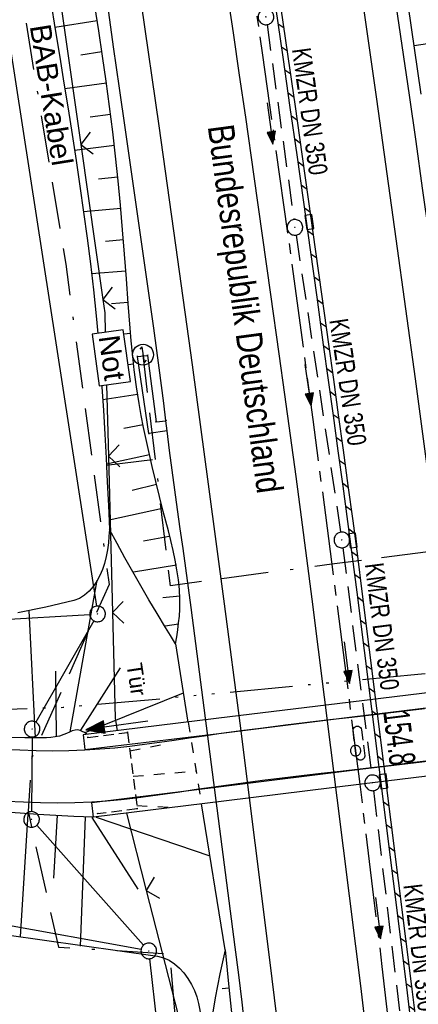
# Model space of a CAD drawing. Extents: x 510526 to 513920, y 467229 to 478797.
# Tile 66 of 256: x 511129 to 511167, y 470666 to 470760. Entities that reach past the tile are written whole.
import ezdxf
from ezdxf.enums import TextEntityAlignment as Align

# ---------------------------------------------------------------- set-up
doc = ezdxf.new("R2010")
doc.units = 0
doc.header["$LTSCALE"] = 10
doc.header["$MEASUREMENT"] = 0
for name, pattern in [('ACAD_ISO14W100', [25.5, 12, -3, 0.5, -3, 0.5, -3, 0.5, -3]), ('ACAD_ISO16W100', [73, 15, -6.5, 15, -6.5, 15, -7, 1, -7]), ('ACHSE', [5.5, 4, -0.5, 0.5, -0.5]), ('LT00', [0]), ('LT01', [0.2, 0.1, -0.1]), ('LT17', [0.15, 0.1, -0.05]), ('STRICHLINIE2', [0.375, 0.25, -0.125])]:
    doc.linetypes.add(name, pattern=pattern)
doc.layers.get('0').update_dxf_attribs({"linetype": 'LT00'})
for name, color, linetype in [('-AX-020', 250, 'ACHSE'), ('-Halt-Pfeil', 4, 'LT00'), ('-Haltung', 182, 'STRICHLINIE2'), ('-Haltungsbeschriftung', 182, 'LT00'), ('-ST-20-1', 250, 'LT00'), ('BAB-KABEL', 220, 'ACAD_ISO16W100'), ('BAB-KABEL_TEXT', 221, 'Continuous'), ('BAB-NS_SYB', 221, 'Continuous'), ('BAB-NS_TEXT', 221, 'Continuous'), ('BRD', 255, 'Continuous'), ('DFK_AB_L', 21, 'LT00'), ('DFK_AB_P', 7, 'LT00'), ('DFK_KATASTER', 250, 'LT00'), ('TELEKOM', 210, 'ACAD_ISO14W100'), ('TOR_TEXT', 11, 'Continuous'), ('V96_AFBR_BAB', 250, 'LT00'), ('V96_BOESCH', 250, 'LT00'), ('V96_BORDRINNE', 182, 'LT00'), ('V96_BOSCHUNG', 250, 'LT00'), ('V96_BR_KAPPE', 30, 'LT00'), ('V96_BR_WID', 30, 'LT17'), ('V96_BRUECK', 30, 'LT17'), ('V96_GEHWEG', 250, 'LT00'), ('V96_KA_PRUF', 182, 'LT00'), ('V96_LD_MARK', 250, 'LT00'), ('V96_RINNE', 182, 'LT00'), ('V96_SINKK', 182, 'LT00'), ('V96_TOR', 10, 'LT00'), ('V96_VERDECKT', 253, 'LT00'), ('V96_ZAUN', 40, 'LT00')]:
    doc.layers.add(name, color=color, linetype=linetype)
doc.styles.add('Beschrift', font='ARIAL.TTF')
doc.styles.add('Haltungsbeschriftung', font='ARIAL.TTF', dxfattribs={"width": 0.75})

# ---------------------------------------------------------------- blocks, each defined once
blk = doc.blocks.new('SYMB0003')
at = {"color": 0, "linetype": 'ByBlock'}
for p, q in [((-0.015712, 0), (0.010166, 0.012015)), ((0, -0.021257), (-0.015712, 0)), ((0.010166, 0.012015), (0, -0.021257))]:
    blk.add_line(p, q, dxfattribs=at)
for points in [[(-0.031395, 0.499013), (-0.093691, 0.491144), (-0.154509, 0.475528), (-0.21289, 0.452414), (-0.267913, 0.422164), (-0.318712, 0.385257), (-0.364484, 0.342274), (-0.404509, 0.293893), (-0.438154, 0.240877), (-0.464888, 0.184062), (-0.484292, 0.124345), (-0.496058, 0.062667), (-0.5, 0)], [(-0.5, 0), (-0.496058, -0.062667), (-0.484292, -0.124345), (-0.464888, -0.184062), (-0.438154, -0.240877), (-0.404509, -0.293893), (-0.364485, -0.342274), (-0.318712, -0.385257), (-0.267914, -0.422164), (-0.21289, -0.452414), (-0.154509, -0.475529), (-0.093691, -0.491144), (-0.031395, -0.499014), (0.031395, -0.499014)], [(0.5, 0), (0.496057, 0.062667), (0.484292, 0.124345), (0.464888, 0.184062), (0.438153, 0.240877), (0.404509, 0.293893), (0.364484, 0.342274), (0.318712, 0.385257), (0.267913, 0.422164), (0.21289, 0.452414), (0.154509, 0.475528), (0.093691, 0.491144), (0.031395, 0.499013), (-0.031395, 0.499013)], [(0.031395, -0.499014), (0.093691, -0.491144), (0.154509, -0.475529), (0.21289, -0.452414), (0.267914, -0.422164), (0.318712, -0.385257), (0.364485, -0.342274), (0.404509, -0.293893), (0.438154, -0.240877), (0.464889, -0.184062), (0.484292, -0.124345), (0.496058, -0.062667), (0.5, 0)]]:
    blk.add_lwpolyline(points, dxfattribs=at)
blk = doc.blocks.new('SYMB0002')
at = {"color": 0, "linetype": 'ByBlock'}
for points in [[(-0.031395, 0.499013), (-0.093691, 0.491144), (-0.154509, 0.475528), (-0.21289, 0.452414), (-0.267913, 0.422164), (-0.318712, 0.385257), (-0.364484, 0.342274), (-0.404509, 0.293893), (-0.438154, 0.240877), (-0.464888, 0.184062), (-0.484292, 0.124345), (-0.496058, 0.062667), (-0.5, 0)], [(-0.5, 0), (-0.496058, -0.062667), (-0.484292, -0.124345), (-0.464888, -0.184062), (-0.438154, -0.240877), (-0.404509, -0.293893), (-0.364485, -0.342274), (-0.318712, -0.385257), (-0.267914, -0.422164), (-0.21289, -0.452414), (-0.154509, -0.475529), (-0.093691, -0.491144), (-0.031395, -0.499014), (0.031395, -0.499014)], [(0.5, 0), (0.496057, 0.062667), (0.484292, 0.124345), (0.464888, 0.184062), (0.438153, 0.240877), (0.404509, 0.293893), (0.364484, 0.342274), (0.318712, 0.385257), (0.267913, 0.422164), (0.21289, 0.452414), (0.154509, 0.475528), (0.093691, 0.491144), (0.031395, 0.499013), (-0.031395, 0.499013)], [(0.031395, -0.499014), (0.093691, -0.491144), (0.154509, -0.475529), (0.21289, -0.452414), (0.267914, -0.422164), (0.318712, -0.385257), (0.364485, -0.342274), (0.404509, -0.293893), (0.438154, -0.240877), (0.464889, -0.184062), (0.484292, -0.124345), (0.496058, -0.062667), (0.5, 0)]]:
    blk.add_lwpolyline(points, dxfattribs=at)
blk = doc.blocks.new('SYMB0652')
at = {"color": 0, "linetype": 'ByBlock'}
blk.add_lwpolyline([(-0.15, -0.075), (0.15, -0.075), (0.15, 0.075), (-0.15, 0.075), (-0.15, -0.075)], dxfattribs=at)
blk = doc.blocks.new('SYMB0011')
at = {"color": 0, "linetype": 'ByBlock'}
for p, q in [((0.5, 0), (-0.5, 0)), ((0, 0.5), (0, -0.5))]:
    blk.add_line(p, q, dxfattribs=at)
blk = doc.blocks.new('SYMB0070')
at = {"color": 0, "linetype": 'ByBlock'}
for p, q in [((-0.5, 0), (0.2, 0)), ((0.5, 0), (0.2, 0.1)), ((0.2, 0.1), (0.2, 0)), ((0.468, 0), (0.21, 0.086)), ((0.21, 0.086), (0.21, -0.086)), ((0.21, -0.086), (0.468, 0)), ((0.22, -0.072), (0.437, 0)), ((0.23, -0.058), (0.405, 0)), ((0.24, -0.045), (0.374, 0)), ((0.342, 0), (0.25, 0.031)), ((0.25, 0.031), (0.25, -0.031)), ((0.25, -0.031), (0.342, 0)), ((0.26, -0.017), (0.31, 0)), ((0.27, -0.003), (0.279, 0))]:
    blk.add_line(p, q, dxfattribs=at)
for points in [[(0.2, 0), (0.2, -0.1), (0.5, 0)], [(0.437, 0), (0.22, 0.072), (0.22, -0.072)], [(0.405, 0), (0.23, 0.058), (0.23, -0.058)], [(0.374, 0), (0.24, 0.045), (0.24, -0.045)], [(0.31, 0), (0.26, 0.017), (0.26, -0.017)], [(0.279, 0), (0.27, 0.003), (0.27, -0.003)]]:
    blk.add_lwpolyline(points, dxfattribs=at)
blk = doc.blocks.new('SYMB0024')
at = {"color": 0, "linetype": 'ByBlock'}
for p, q in [((-0.5, 0.5), (0, 0)), ((0, 0), (0.5, 0.5))]:
    blk.add_line(p, q, dxfattribs=at)
blk = doc.blocks.new('NS-SYMB')
at = {"layer": 'BAB-NS_SYB'}
for p, q in [((0.179, 0.071), (0.25, 0)), ((-0.25, 0), (0.25, 0)), ((-0.25, 0), (-0.179, -0.071))]:
    blk.add_line(p, q, dxfattribs=at)
blk.add_circle((0, 0), 0.325, dxfattribs=at)

msp = doc.modelspace()

# ---------------------------------------------------------------- hatches: boundary and pattern name
at = {"layer": 'V96_BORDRINNE'}
h = msp.add_hatch(dxfattribs=at)
h.set_pattern_fill('ANSI31', color=256, scale=13, angle=280, style=0)
h.paths.add_polyline_path([(511154.457, 470756.885), (511153.918, 470760.587), (511153.423, 470760.516), (511153.963, 470756.813), (511154.655, 470752.008), (511155.303, 470747.462), (511155.944, 470742.915), (511156.12, 470741.663), (511156.615, 470741.732), (511156.439, 470742.984), (511155.798, 470747.532), (511155.15, 470752.079)])
h = msp.add_hatch(dxfattribs=at)
h.set_pattern_fill('ANSI31', color=256, scale=13, angle=280, style=0)
h.paths.add_polyline_path([(511157.712, 470733.888), (511157.077, 470738.436), (511156.802, 470740.395), (511156.307, 470740.326), (511156.582, 470738.367), (511157.216, 470733.819), (511157.85, 470729.271), (511158.321, 470725.887), (511158.791, 470722.503), (511159.258, 470719.118), (511159.719, 470715.732), (511160.173, 470712.346), (511160.328, 470711.162), (511160.824, 470711.225), (511160.668, 470712.412), (511160.214, 470715.799), (511159.753, 470719.186), (511159.287, 470722.571), (511158.817, 470725.956), (511158.345, 470729.34)])
h = msp.add_hatch(dxfattribs=at)
h.set_pattern_fill('ANSI31', color=256, scale=13, angle=280, style=0)
h.paths.add_polyline_path([(511161.546, 470705.632), (511161.113, 470709.022), (511160.999, 470709.886), (511160.503, 470709.824), (511160.617, 470708.958), (511161.05, 470705.569), (511163.249, 470688.106), (511163.745, 470688.168)])
h = msp.add_hatch(dxfattribs=at)
h.set_pattern_fill('ANSI31', color=256, scale=13, angle=280, style=0)
h.paths.add_polyline_path([(511163.914, 470686.829), (511163.418, 470686.767), (511165.236, 470672.328), (511165.808, 470667.742), (511166.371, 470663.156), (511166.393, 470662.975), (511166.89, 470663.034), (511166.868, 470663.216), (511166.305, 470667.804), (511165.732, 470672.39)])

# ---------------------------------------------------------------- linework, layer by layer
at = {"layer": '-AX-020', "ltscale": 0.2, "flags": 128}
msp.add_lwpolyline([(513881.716, 478796.972), (513877.87, 478787.354), (513870.367, 478768.801), (513862.788, 478750.278), (513855.137, 478731.786), (513847.411, 478713.324), (513839.611, 478694.893), (513831.738, 478676.494), (513823.791, 478658.127), (513815.771, 478639.791), (513807.678, 478621.487), (513799.512, 478603.216), (513791.272, 478584.978), (513782.96, 478566.773), (513774.576, 478548.601), (513766.118, 478530.463), (513757.588, 478512.359), (513748.986, 478494.289), (513740.312, 478476.254), (513731.565, 478458.253), (513722.747, 478440.287), (513713.857, 478422.357), (513704.896, 478404.463), (513695.863, 478386.605), (513686.758, 478368.782), (513677.583, 478350.997), (513668.336, 478333.248), (513659.019, 478315.536), (513649.63, 478297.862), (513640.172, 478280.225), (513630.643, 478262.626), (513621.043, 478245.066), (513611.374, 478227.544), (513601.634, 478210.061), (513591.825, 478192.617), (513586.745, 478183.647), (513576.83, 478166.262), (513566.848, 478148.917), (513556.8, 478131.609), (513546.688, 478114.338), (513536.514, 478097.104), (513526.28, 478079.906), (513515.988, 478062.743), (513505.638, 478045.613), (513495.234, 478028.517), (513484.778, 478011.453), (513474.27, 477994.421), (513463.712, 477977.419), (513453.108, 477960.447), (513442.457, 477943.503), (513431.762, 477926.587), (513421.026, 477909.698), (513410.248, 477892.835), (513399.432, 477875.997), (513388.579, 477859.182), (513377.691, 477842.39), (513366.769, 477825.62), (513355.815, 477808.871), (513344.831, 477792.142), (513333.819, 477775.431), (513322.78, 477758.738), (513311.715, 477742.062), (513300.628, 477725.401), (513289.519, 477708.754), (513278.389, 477692.121), (513267.242, 477675.5), (513256.078, 477658.891), (513244.899, 477642.291), (513233.706, 477625.7), (513222.502, 477609.117), (513211.288, 477592.542), (513200.066, 477575.971), (513188.837, 477559.405), (513177.603, 477542.843), (513166.366, 477526.282), (513154.797, 477509.239), (513142.496, 477491.114), (513130.197, 477472.988), (513117.902, 477454.859), (513105.613, 477436.726), (513093.333, 477418.587), (513081.064, 477400.44), (513068.808, 477382.285), (513056.567, 477364.119), (513044.344, 477345.942), (513032.141, 477327.752), (513019.958, 477309.547), (513007.8, 477291.325), (512995.668, 477273.087), (512983.565, 477254.83), (512971.492, 477236.552), (512959.452, 477218.253), (512947.447, 477199.931), (512935.479, 477181.584), (512923.551, 477163.212), (512911.665, 477144.812), (512899.822, 477126.385), (512888.026, 477107.927), (512876.279, 477089.439), (512864.582, 477070.918), (512852.939, 477052.364), (512841.352, 477033.775), (512829.822, 477015.15), (512818.352, 476996.488), (512806.945, 476977.787), (512795.603, 476959.048), (512789.644, 476949.141), (512778.405, 476930.339), (512767.236, 476911.496), (512756.135, 476892.613), (512745.103, 476873.688), (512734.14, 476854.724), (512723.246, 476835.72), (512712.422, 476816.676), (512701.668, 476797.593), (512690.983, 476778.471), (512680.369, 476759.309), (512669.824, 476740.11), (512659.35, 476720.871), (512648.946, 476701.595), (512638.612, 476682.281), (512628.349, 476662.929), (512618.157, 476643.54), (512608.036, 476624.113), (512597.985, 476604.65), (512588.006, 476585.15), (512578.098, 476565.614), (512568.261, 476546.042), (512558.497, 476526.434), (512548.803, 476506.791), (512539.182, 476487.112), (512529.632, 476467.399), (512520.155, 476447.65), (512510.749, 476427.867), (512501.416, 476408.05), (512492.156, 476388.199), (512482.968, 476368.314), (512473.852, 476348.396), (512464.81, 476328.445), (512455.84, 476308.46), (512446.944, 476288.443), (512438.12, 476268.394), (512429.37, 476248.313), (512420.694, 476228.2), (512412.09, 476208.055), (512403.561, 476187.879), (512395.105, 476167.672), (512386.723, 476147.434), (512378.415, 476127.166), (512370.181, 476106.867), (512362.021, 476086.539), (512353.936, 476066.181), (512345.925, 476045.794), (512337.988, 476025.377), (512330.127, 476004.932), (512322.339, 475984.458), (512314.627, 475963.955), (512306.989, 475943.425), (512299.427, 475922.867), (512291.94, 475902.281), (512284.528, 475881.669), (512277.191, 475861.029), (512269.93, 475840.362), (512262.744, 475819.67), (512255.634, 475798.951), (512248.599, 475778.206), (512241.641, 475757.436), (512234.758, 475736.641), (512227.951, 475715.82), (512221.221, 475694.975), (512214.566, 475674.105), (512207.988, 475653.211), (512201.487, 475632.294), (512200.128, 475627.887), (512194.281, 475608.791), (512188.5, 475589.674), (512182.785, 475570.538), (512177.137, 475551.381), (512171.56, 475532.204), (512166.053, 475513.007), (512160.618, 475493.788), (512155.257, 475474.55), (512149.971, 475455.29), (512148.09, 475448.361), (512142.908, 475429.074), (512137.804, 475409.765), (512132.778, 475390.436), (512127.829, 475371.088), (512122.957, 475351.719), (512118.163, 475332.332), (512113.447, 475312.925), (512108.808, 475293.499), (512104.247, 475274.055), (512099.765, 475254.593), (512095.36, 475235.113), (512091.033, 475215.616), (512086.785, 475196.101), (512082.614, 475176.57), (512078.522, 475157.022), (512074.508, 475137.458), (512070.573, 475117.878), (512066.716, 475098.282), (512063.238, 475080.246), (512059.532, 475060.621), (512055.901, 475040.983), (512052.344, 475021.33), (512048.857, 475001.665), (512045.438, 474981.988), (512042.084, 474962.3), (512038.794, 474942.602), (512035.562, 474922.893), (512032.388, 474903.175), (512029.269, 474883.449), (512026.201, 474863.714), (512023.183, 474843.972), (512020.21, 474824.222), (512017.282, 474804.467), (512014.394, 474784.705), (512011.544, 474764.937), (512008.73, 474745.165), (512005.949, 474725.388), (512003.198, 474705.607), (512000.474, 474685.821), (511997.775, 474666.033), (511995.098, 474646.242), (511992.439, 474626.448), (511989.798, 474606.651), (511987.169, 474586.854), (511984.552, 474567.054), (511981.943, 474547.253), (511979.34, 474527.452), (511976.744, 474507.689), (511975.127, 474495.377), (511973.477, 474482.815), (511971.825, 474470.254), (511970.169, 474457.693), (511968.506, 474445.133), (511966.835, 474432.574), (511965.154, 474420.016), (511963.46, 474407.46), (511961.752, 474394.906), (511960.027, 474382.355), (511958.283, 474369.806), (511956.518, 474357.259), (511954.73, 474344.717), (511952.918, 474332.177), (511951.078, 474319.642), (511949.209, 474307.111), (511947.309, 474294.584), (511945.376, 474282.063), (511943.407, 474269.547), (511941.4, 474257.038), (511939.355, 474244.534), (511937.267, 474232.038), (511935.137, 474219.549), (511932.96, 474207.067), (511930.736, 474194.594), (511928.462, 474182.131), (511926.136, 474169.676), (511923.757, 474157.232), (511921.321, 474144.799), (511918.829, 474132.377), (511916.276, 474119.967), (511913.661, 474107.57), (511910.982, 474095.187), (511908.238, 474082.818), (511905.425, 474070.464), (511902.544, 474058.127), (511899.59, 474045.806), (511896.562, 474033.504), (511893.47, 474021.261), (511890.29, 474008.997), (511887.033, 473996.753), (511883.699, 473984.53), (511880.287, 473972.328), (511876.798, 473960.148), (511873.233, 473947.991), (511869.591, 473935.856), (511865.873, 473923.745), (511862.077, 473911.656), (511858.206, 473899.593), (511854.259, 473887.554), (511850.236, 473875.54), (511846.136, 473863.552), (511841.962, 473851.59), (511837.711, 473839.654), (511833.386, 473827.746), (511828.985, 473815.865), (511824.51, 473804.012), (511819.96, 473792.188), (511815.335, 473780.392), (511810.636, 473768.626), (511805.863, 473756.89), (511801.015, 473745.185), (511796.094, 473733.51), (511791.099, 473721.866), (511786.031, 473710.255), (511780.889, 473698.675), (511775.675, 473687.128), (511770.388, 473675.615), (511765.028, 473664.135), (511759.596, 473652.689), (511754.091, 473641.278), (511748.515, 473629.901), (511742.867, 473618.56), (511737.147, 473607.255), (511731.356, 473595.986), (511725.494, 473584.754), (511719.562, 473573.559), (511713.558, 473562.402), (511707.485, 473551.283), (511701.341, 473540.203), (511695.128, 473529.162), (511688.845, 473518.159), (511682.492, 473507.198), (511676.07, 473496.276), (511669.58, 473485.395), (511663.021, 473474.555), (511656.394, 473463.757), (511649.699, 473453.001), (511642.935, 473442.288), (511636.105, 473431.617), (511629.207, 473420.99), (511622.242, 473410.406), (511615.211, 473399.867), (511608.113, 473389.372), (511600.949, 473378.922), (511593.719, 473368.518), (511586.423, 473358.16), (511579.062, 473347.848), (511571.637, 473337.582), (511564.147, 473327.364), (511556.592, 473317.193), (511548.973, 473307.07), (511541.291, 473296.996), (511533.545, 473286.969), (511525.735, 473276.993), (511517.863, 473267.066), (511509.929, 473257.188), (511501.932, 473247.361), (511493.873, 473237.584), (511485.753, 473227.859), (511477.572, 473218.186), (511475.548, 473215.811), (511467.291, 473206.202), (511458.976, 473196.642), (511450.605, 473187.132), (511442.182, 473177.667), (511433.709, 473168.249), (511425.188, 473158.872), (511416.622, 473149.537), (511408.014, 473140.241), (511399.365, 473130.982), (511390.679, 473121.758), (511381.958, 473112.568), (511373.205, 473103.409), (511364.421, 473094.278), (511355.61, 473085.175), (511346.772, 473076.096), (511337.912, 473067.039), (511329.031, 473058.003), (511320.132, 473048.986), (511311.216, 473039.984), (511302.286, 473030.997), (511293.345, 473022.02), (511284.394, 473013.053), (511275.436, 473004.094), (511266.473, 472995.139), (511255.909, 472984.591), (511236.789, 472965.502), (511230.177, 472958.9), (511223.567, 472952.294), (511216.964, 472945.683), (511210.368, 472939.063), (511203.785, 472932.433), (511197.215, 472925.788), (511190.663, 472919.125), (511184.131, 472912.443), (511177.622, 472905.739), (511171.139, 472899.01), (511164.685, 472892.252), (511158.263, 472885.464), (511151.877, 472878.643), (511145.529, 472871.786), (511139.222, 472864.891), (511132.96, 472857.955), (511126.746, 472850.976), (511120.583, 472843.952), (511114.476, 472836.881), (511109.32, 472830.82), (511103.322, 472823.655), (511097.386, 472816.438), (511091.511, 472809.171), (511085.699, 472801.854), (511079.95, 472794.488), (511074.265, 472787.072), (511068.642, 472779.609), (511063.084, 472772.097), (511057.591, 472764.538), (511052.162, 472756.933), (511046.799, 472749.281), (511041.501, 472741.584), (511036.27, 472733.841), (511031.105, 472726.054), (511026.007, 472718.223), (511020.976, 472710.349), (511016.012, 472702.431), (511011.117, 472694.472), (511006.29, 472686.471), (511001.532, 472678.429), (510996.842, 472670.347), (510992.223, 472662.225), (510987.672, 472654.063), (510983.192, 472645.863), (510978.782, 472637.625), (510974.443, 472629.349), (510970.175, 472621.036), (510965.978, 472612.687), (510961.853, 472604.303), (510957.799, 472595.883), (510953.818, 472587.43), (510949.91, 472578.942), (510946.074, 472570.422), (510942.311, 472561.868), (510938.622, 472553.283), (510935.007, 472544.666), (510931.465, 472536.02), (510927.997, 472527.343), (510924.604, 472518.636), (510921.286, 472509.901), (510918.042, 472501.138), (510914.874, 472492.347), (510911.781, 472483.529), (510908.763, 472474.686), (510905.821, 472465.817), (510902.956, 472456.923), (510900.166, 472448.004), (510897.454, 472439.062), (510894.817, 472430.098), (510892.258, 472421.111), (510889.776, 472412.102), (510887.37, 472403.073), (510885.043, 472394.023), (510882.792, 472384.954), (510880.62, 472375.866), (510878.525, 472366.759), (510876.509, 472357.635), (510874.57, 472348.494), (510872.71, 472339.337), (510870.929, 472330.164), (510869.226, 472320.976), (510867.602, 472311.774), (510866.056, 472302.558), (510864.59, 472293.33), (510863.202, 472284.089), (510861.894, 472274.837), (510860.665, 472265.574), (510859.516, 472256.301), (510858.445, 472247.018), (510857.455, 472237.726), (510856.544, 472228.427), (510855.712, 472219.119), (510854.96, 472209.806), (510854.288, 472200.485), (510853.696, 472191.159), (510853.184, 472181.829), (510852.752, 472172.495), (510852.399, 472163.157), (510852.127, 472153.817), (510851.934, 472144.475), (510851.822, 472135.131), (510851.789, 472125.787), (510851.836, 472116.443), (510851.964, 472107.1), (510852.009, 472104.711), (510852.237, 472095.37), (510852.543, 472086.03), (510852.927, 472076.694), (510853.387, 472067.361), (510853.922, 472058.032), (510854.53, 472048.707), (510855.21, 472039.388), (510855.961, 472030.074), (510856.782, 472020.766), (510857.671, 472011.464), (510858.627, 472002.169), (510859.649, 471992.88), (510860.734, 471983.599), (510861.883, 471974.326), (510863.094, 471965.06), (510864.364, 471955.802), (510865.694, 471946.554), (510867.082, 471937.313), (510868.525, 471928.081), (510870.024, 471918.857), (510871.577, 471909.643), (510873.182, 471900.438), (510874.839, 471891.241), (510876.545, 471882.054), (510878.3, 471872.876), (510880.102, 471863.708), (510881.95, 471854.548), (510883.842, 471845.397), (510885.778, 471836.255), (510887.756, 471827.123), (510889.775, 471817.999), (510891.834, 471808.885), (510893.93, 471799.779), (510896.064, 471790.681), (510898.233, 471781.592), (510900.437, 471772.511), (510902.673, 471763.439), (510904.942, 471754.374), (510907.241, 471745.317), (510909.57, 471736.267), (510911.926, 471727.225), (510914.31, 471718.19), (510916.719, 471709.161), (510919.152, 471700.139), (510921.608, 471691.124), (510924.087, 471682.114), (510926.585, 471673.11), (510929.104, 471664.112), (510931.64, 471655.118), (510934.193, 471646.129), (510936.762, 471637.145), (510939.345, 471628.165), (510941.941, 471619.188), (510944.55, 471610.216), (510947.169, 471601.246), (510949.797, 471592.279), (510952.434, 471583.314), (510955.078, 471574.352), (510957.727, 471565.391), (510960.382, 471556.431), (510963.039, 471547.473), (510967.703, 471531.767), (510970.248, 471523.199), (510975.26, 471506.323), (510980.27, 471489.445), (510985.273, 471472.566), (510990.267, 471455.684), (510995.248, 471438.798), (511000.214, 471421.908), (511005.162, 471405.012), (511010.087, 471388.11), (511014.988, 471371.201), (511019.861, 471354.283), (511024.703, 471337.357), (511029.511, 471320.421), (511034.281, 471303.475), (511039.011, 471286.517), (511043.698, 471269.547), (511048.338, 471252.564), (511052.928, 471235.568), (511057.465, 471218.557), (511061.945, 471201.532), (511066.367, 471184.491), (511070.726, 471167.434), (511075.019, 471150.36), (511079.243, 471133.269), (511083.395, 471116.16), (511086.572, 471102.843), (511090.589, 471085.702), (511094.527, 471068.543), (511098.388, 471051.366), (511102.17, 471034.172), (511105.875, 471016.961), (511109.501, 470999.734), (511113.048, 470982.489), (511116.518, 470965.23), (511119.908, 470947.954), (511123.221, 470930.663), (511126.454, 470913.357), (511129.609, 470896.037), (511132.686, 470878.703), (511135.683, 470861.354), (511138.602, 470843.993), (511141.441, 470826.619), (511144.202, 470809.231), (511146.884, 470791.831), (511149.487, 470774.42), (511152.01, 470756.996), (511154.454, 470739.562), (511156.819, 470722.116), (511159.105, 470704.66), (511161.311, 470687.193), (511163.438, 470669.717), (511165.485, 470652.232), (511165.638, 470650.897), (511167.873, 470631.022), (511170.027, 470611.138), (511172.103, 470591.246), (511174.098, 470571.346), (511176.014, 470551.438), (511177.851, 470531.523), (511179.526, 470512.546), (511180.884, 470496.345), (511182.163, 470480.137), (511183.363, 470463.922), (511184.482, 470447.702), (511185.522, 470431.478), (511186.482, 470415.247), (511187.362, 470399.013), (511188.162, 470382.774), (511188.882, 470366.532), (511189.522, 470350.286), (511190.082, 470334.037), (511190.563, 470317.786), (511190.963, 470301.532), (511191.284, 470285.277), (511191.524, 470269.02), (511191.684, 470252.763), (511191.765, 470236.505), (511191.765, 470220.247), (511191.686, 470203.988), (511191.526, 470187.731), (511191.287, 470171.474), (511191.243, 470169.007), (511190.912, 470152.752), (511190.504, 470136.499), (511190.023, 470120.247), (511189.472, 470103.998), (511188.854, 470087.752), (511188.173, 470071.508), (511187.432, 470055.266), (511186.634, 470039.027), (511185.783, 470022.791), (511184.882, 470006.558), (511183.935, 469990.327), (511182.944, 469974.099), (511181.913, 469957.873), (511180.846, 469941.65), (511179.745, 469925.429), (511178.614, 469909.21), (511177.457, 469892.993), (511176.276, 469876.777), (511175.075, 469860.563), (511173.858, 469844.35), (511172.627, 469828.139), (511171.386, 469811.927), (511170.138, 469795.717), (511168.847, 469778.991), (511030.959, 467993.348), (511029.419, 467973.407), (511027.883, 467953.466), (511026.353, 467933.525), (511024.832, 467913.582), (511023.323, 467893.64), (511021.828, 467873.695), (511020.353, 467853.75), (511018.898, 467833.804), (511017.467, 467813.855), (511016.063, 467793.903), (511014.69, 467773.951), (511013.35, 467753.995), (511012.046, 467734.038), (511010.782, 467714.078), (511009.56, 467694.116), (511008.383, 467674.151), (511007.254, 467654.183), (511006.177, 467634.211), (511005.154, 467614.237), (511004.188, 467594.261), (511003.284, 467574.281), (511002.442, 467554.299), (511001.667, 467534.314), (511000.962, 467514.327), (511000.329, 467494.336), (510999.772, 467474.345), (510999.556, 467465.709), (510999.112, 467445.714), (510998.747, 467425.717), (510998.463, 467405.719), (510998.259, 467385.719), (510998.135, 467365.72), (510998.091, 467345.72), (510998.127, 467325.72), (510998.243, 467305.721), (510998.439, 467285.721), (510998.715, 467265.723), (510999.071, 467245.726), (510999.432, 467229.156)], dxfattribs=at)
at = {"layer": '-Haltung'}
for p, q in [((511152.432, 470759.928, 359.872), (511154.999, 470741.256, 359.872)), ((511155.212, 470739.771, 359.872), (511159.484, 470711.321, 359.872)), ((511159.689, 470709.835, 359.872), (511162.444, 470688.06, 359.872)), ((511162.626, 470686.571, 359.872), (511165.482, 470662.365, 359.872))]:
    msp.add_line(p, q, dxfattribs=at)
at = {"layer": 'BAB-KABEL', "ltscale": 0.03, "flags": 128}
for points in [[(513339.839, 477816.319), (513312.266, 477774.649), (513284.672, 477732.996), (513252.5, 477694.412), (513223.881, 477653.496), (513195.795, 477612.121), (513167.629, 477570.875), (513139.88, 477529.298), (513111.793, 477487.916), (513083.807, 477446.454), (513055.844, 477404.978), (513022.492, 477355.034), (513000.515, 477321.52), (512973.122, 477279.62), (512945.422, 477237.871), (512917.575, 477196.217), (512879.155, 477137.499), (512858.339, 477103.216), (512837.389, 477068.954), (512811.451, 477026.06), (512784.195, 476983.896), (512756.652, 476941.559), (512731.123, 476898.632), (512706.393, 476854.964), (512681.949, 476811.101), (512658.869, 476770.394), (512633.742, 476723.052), (512609.823, 476678.973), (512586.03, 476634.72), (512574.463, 476609.04), (512565.77, 476584.237), (512545.206, 476542.916), (512523.454, 476497.739), (512501.769, 476452.474), (512480.246, 476407.171), (512458.846, 476361.789), (512438.563, 476315.939), (512418.177, 476270.118), (512378.72, 476177.833), (512359.892, 476131.364), (512341.348, 476084.783), (512322.575, 476038.314), (512304.817, 475991.341), (512287.677, 475944.24), (512270.282, 475897.168), (512254.121, 475849.696), (512237.768, 475802.276), (512221.53, 475754.824), (512205.859, 475707.192), (512190.782, 475659.377), (512175.78, 475611.52), (512161.516, 475563.423), (512145.692, 475515.804), (512137.725, 475496.074), (512130.625, 475467.918), (512119.035, 475418.91), (512105.583, 475370.555), (512100.73, 475351.099), (512084.182, 475320.513), (512082.618, 475318.668), (512071.987, 475296.243), (512062.064, 475264.372), (512059.316, 475232.902), (512061.872, 475193.176), (512054.818, 475143.1), (512045.689, 475099.989), (512036.29, 475050.898), (512027.273, 475001.725), (512018.223, 474952.549), (512008.899, 474903.418), (512000.14, 474854.229), (511992.355, 474804.855), (511985.273, 474755.369), (511977.385, 474700.851), (511969.41, 474646.425), (511966.53, 474615.204), (511972.795, 474604.79), (511970.049, 474596.165), (511959.565, 474586.374), (511941.907, 474517.478), (511936.852, 474477.772), (511926.657, 474399.733), (511919.973, 474355.376), (511910.09, 474296.615), (511899.454, 474238.126), (511883.784, 474152.683), (511870.289, 474094.001), (511857.131, 474053.876), (511852.776, 474012.454), (511853.171, 473966.862), (511852.492, 473957.146), (511851.311, 473949.656), (511841.692, 473942.065), (511825.821, 473895.229), (511826.651, 473894.117), (511810.899, 473851.945), (511793.573, 473805.027), (511775.285, 473758.358), (511755.124, 473712.475), (511734.052, 473667.008), (511712.225, 473621.972), (511689.498, 473577.273), (511665.157, 473533.497), (511639.854, 473490.241), (511612.908, 473448.14), (511601.588, 473431.806), (511558.048, 473366.072), (511514.894, 473306.01), (511484.056, 473267.454), (511450.631, 473224.7), (511393.065, 473164.53), (511363.017, 473132.866), (511308.517, 473076.446), (511275.572, 473040.359), (511243.006, 473009.331), (511235.22, 472986.054), (511231.03, 472981.056), (511075.99, 472813.106), (511070.243, 472807.304), (511057.801, 472797.513), (511038.028, 472769.96), (511010.695, 472730.526), (510983.876, 472687.185), (510959.577, 472643.761), (510934.3, 472604.326), (510904.804, 472574.327), (510913.914, 472558.288), (510911.702, 472550.665), (510911.228, 472549.239), (510895.971, 472514.712), (510882.655, 472477.924), (510872.403, 472460.753), (510857.497, 472432.352), (510836.101, 472381.12), (510836.281, 472368.894), (510832.944, 472355.972), (510830.181, 472332.026), (510848.219, 472325.537), (510838.512, 472271.416), (510831.965, 472215.431), (510830.702, 472169.392), (510828.833, 472118.665), (510829.075, 472067.625), (510833.949, 472011.739), (510842.444, 471951.437), (510849.978, 471906.34), (510856.18, 471866.272), (510867.229, 471812.821), (510879.853, 471762.875), (510891.506, 471713.806), (510903.789, 471665.07), (510916.063, 471616.285), (510929.638, 471568.076), (510950.958, 471501.368), (510971.606, 471429.824), (510974.35, 471422.765), (510989.551, 471366.875), (511004.499, 471314.199), (511016.364, 471270.838), (511026.276, 471232.419), (511039.24, 471184.146), (511056.597, 471116.881), (511065.905, 471078.265), (511077.604, 471030.011), (511089.225, 470981.622), (511098.911, 470932.895), (511107.165, 470884.025), (511116.152, 470835.042), (511125.079, 470786.059), (511133.148, 470736.973), (511137.299, 470706.315), (511129.89, 470689.715), (511129.543, 470684.612), (511132.443, 470671.581), (511143.113, 470670.948), (511145.784, 470638.261), (511151.08, 470588.888), (511155.977, 470539.416), (511159.512, 470489.779), (511162.627, 470440.141), (511165.944, 470390.621), (511167.842, 470340.945), (511167.805, 470291.237), (511167.773, 470272.425), (511169.192, 470243.962), (511168.974, 470223.344), (511163.734, 470203.872), (511151.457, 470170.118), (511152.401, 470145.764), (511161.627, 470107.325), (511162.261, 470078.654), (511157.084, 470021.39), (511153.973, 469975.779), (511150.229, 469924.108), (511146.614, 469878.373), (511141.044, 469826.728), (511133.852, 469745.039), (511131.815, 469700.017), (511128.932, 469655.166), (511125.194, 469595.287), (511130.663, 469554.69), (511130.405, 469544.669), (511121.691, 469477.401)], [(511170.738, 470732.414), (511173.738, 470710.178), (511158.634, 470708.254), (511143.172, 470706.198), (511141.742, 470718.285), (511135.777, 470717.558)], [(511141.742, 470718.285), (511140.555, 470728.319)]]:
    msp.add_lwpolyline(points, dxfattribs=at)
at = {"layer": 'BAB-NS_TEXT', "linetype": 'Continuous', "elevation": 359.872, "flags": 128}
msp.add_lwpolyline([(511135.686, 470730.275), (511136.366, 470725.333), (511139.339, 470725.742), (511138.658, 470730.684)], close=True, dxfattribs=at)
at = {"layer": 'DFK_AB_L'}
for p, q in [((511123.075, 470788.598), (511136.086, 470704.231)), ((511135.829, 470702.838), (511130.301, 470693.122)), ((511129.926, 470691.72), (511129.885, 470684.56)), ((511130.38, 470683.251), (511140.611, 470671.78)), ((511148.124, 470610.505), (511141.197, 470670.475))]:
    msp.add_line(p, q, dxfattribs=at)
at = {"layer": 'DFK_KATASTER'}
for p, q in [((511086.789, 470700.663), (511135.452, 470703.447)), ((511140.372, 470671.353), (511084.438, 470681.467))]:
    msp.add_line(p, q, dxfattribs=at)
at = {"layer": 'TELEKOM', "ltscale": 0.05, "flags": 128}
msp.add_lwpolyline([(511268.191, 470712.567), (511256.817, 470708.658), (511250.546, 470707.64), (511246.185, 470706.933), (511239.615, 470705.867), (511231.354, 470704.526), (511221.885, 470703.093), (511214.711, 470702.041), (511211.234, 470701.75), (511206.009, 470701.407), (511192.177, 470700.004), (511177.348, 470698.639), (511166.875, 470697.684), (511141.07, 470695.24), (511132.908, 470694.519), (511114.971, 470693.937), (511100.829, 470694.914), (511089.095, 470695.591), (511067.234, 470696.282)], dxfattribs=at)
at = {"layer": 'V96_AFBR_BAB', "elevation": 359.872}
for points in [[(511148.587, 470763.178), (511149.182, 470759.136), (511149.774, 470755.094), (511150.362, 470751.051), (511151.175, 470745.394), (511151.979, 470739.736), (511152.776, 470734.077), (511153.566, 470728.417), (511154.11, 470724.5), (511154.649, 470720.583), (511155.182, 470716.665), (511155.706, 470712.746), (511156.22, 470708.825), (511156.721, 470704.903), (511160.901, 470671.687), (511161.375, 470667.88), (511161.842, 470664.073)], [(511177.711, 470664.753), (511177.152, 470669.338), (511176.583, 470673.921), (511172.502, 470706.43), (511172.055, 470709.937), (511171.597, 470713.441), (511171.129, 470716.945), (511170.652, 470720.448), (511170.17, 470723.95), (511169.684, 470727.451), (511169.196, 470730.952), (511168.575, 470735.396), (511167.953, 470739.839), (511167.328, 470744.282), (511166.699, 470748.724), (511166.064, 470753.166), (511165.374, 470757.942), (511164.678, 470762.717)], [(511150.351, 470663.657), (511150.04, 470666.301), (511149.718, 470668.943), (511149.383, 470671.584), (511145.164, 470704.117), (511144.914, 470705.997), (511144.655, 470707.875), (511144.389, 470709.753), (511144.12, 470711.63), (511143.853, 470713.508), (511143.59, 470715.386), (511143.334, 470717.264), (511143.09, 470719.145), (511142.861, 470721.027), (511142.805, 470721.513), (511142.748, 470721.998), (511142.542, 470723.687), (511142.323, 470725.374), (511142.097, 470727.06), (511141.577, 470730.862), (511141.048, 470734.663), (511140.512, 470738.462), (511139.971, 470742.261), (511139.426, 470746.06), (511138.881, 470749.858), (511138.311, 470753.833), (511137.741, 470757.809), (511137.17, 470761.784)], [(511167.505, 470694.414), (511164.033, 470693.996), (511160.562, 470693.584), (511158.438, 470693.335), (511156.315, 470693.085), (511154.192, 470692.831), (511152.069, 470692.567), (511149.947, 470692.291), (511147.825, 470691.998), (511146.401, 470691.791), (511144.977, 470691.58), (511143.552, 470691.371), (511142.128, 470691.167), (511140.703, 470690.976), (511139.277, 470690.802), (511137.85, 470690.65), (511136.423, 470690.526), (511134.994, 470690.435), (511133.435, 470690.378), (511131.874, 470690.361), (511130.312, 470690.381), (511128.749, 470690.434), (511127.185, 470690.514)], [(511127.472, 470685.569), (511129.109, 470685.484), (511130.745, 470685.431), (511132.38, 470685.413), (511134.014, 470685.435), (511135.646, 470685.503), (511137.051, 470685.6), (511138.455, 470685.729), (511139.859, 470685.884), (511141.261, 470686.061), (511142.663, 470686.253), (511144.064, 470686.456), (511145.465, 470686.665), (511146.866, 470686.873), (511148.268, 470687.076), (511150.134, 470687.332), (511152.001, 470687.572), (511153.868, 470687.8), (511155.736, 470688.02), (511157.603, 470688.234), (511159.471, 470688.447), (511161.339, 470688.662), (511164.08, 470688.985), (511166.821, 470689.317), (511169.561, 470689.654)]]:
    msp.add_lwpolyline(points, dxfattribs=at)
at = {"layer": 'V96_BOESCH'}
for p, q in [((511144.891, 470693.141, 359.872), (511143.683, 470700.628, 359.872)), ((511148.411, 470671.335, 359.872), (511146.155, 470685.313, 359.872))]:
    msp.add_line(p, q, dxfattribs=at)
at = {"layer": 'V96_BOESCH', "elevation": 359.872}
for points in [[(511167.188, 470753.268), (511163.79, 470776.847)], [(511131.704, 470762.291), (511132.185, 470759.272), (511132.582, 470756.802), (511132.98, 470754.332), (511133.375, 470751.862), (511133.765, 470749.391), (511134.145, 470746.919), (511134.513, 470744.446), (511134.866, 470741.971), (511135.201, 470739.494), (511135.513, 470737.015), (511135.8, 470734.533), (511136.058, 470732.048), (511136.215, 470730.348)], [(511143.679, 470700.644), (511143.783, 470701.306), (511143.88, 470701.968), (511143.965, 470702.63), (511144.032, 470703.291), (511144.074, 470703.953), (511144.083, 470704.893), (511144.037, 470705.832), (511143.942, 470706.77), (511143.806, 470707.708), (511143.635, 470708.643), (511143.435, 470709.577), (511143.215, 470710.51), (511142.98, 470711.44), (511142.737, 470712.368), (511142.494, 470713.293), (511142.125, 470714.731), (511141.771, 470716.165), (511141.429, 470717.599), (511141.101, 470719.035), (511140.849, 470720.183), (511140.608, 470721.334), (511140.383, 470722.489), (511140.176, 470723.647), (511139.926, 470725.249), (511139.715, 470726.857), (511139.538, 470728.468), (511139.426, 470729.658), (511139.327, 470730.85), (511139.235, 470732.042), (511139.146, 470733.234), (511138.97, 470735.584), (511138.787, 470737.934), (511138.595, 470740.283), (511138.389, 470742.63), (511138.167, 470744.976), (511137.924, 470747.319), (511137.658, 470749.659), (511137.355, 470752.081), (511137.027, 470754.501), (511136.678, 470756.917), (511136.311, 470759.331), (511135.931, 470761.744)], [(511136.608, 470725.366), (511136.617, 470725.24), (511136.765, 470722.967), (511136.897, 470720.692), (511137.018, 470718.417), (511137.13, 470716.14), (511137.237, 470713.863), (511137.34, 470711.585)], [(511137.34, 470711.585), (511137.293, 470710.937), (511137.234, 470710.288), (511137.15, 470709.635), (511137.028, 470708.977), (511136.855, 470708.312), (511136.657, 470707.733), (511136.411, 470707.162), (511136.118, 470706.616), (511135.778, 470706.109), (511135.39, 470705.657), (511134.955, 470705.275), (511134.472, 470704.978), (511133.941, 470704.782), (511131.255, 470704.144), (511128.552, 470703.586)], [(511143.679, 470700.644), (511143.188, 470701.421), (511142.7, 470702.201), (511141.896, 470703.519), (511141.11, 470704.847), (511140.338, 470706.184), (511139.579, 470707.528), (511138.827, 470708.878), (511138.082, 470710.23), (511137.34, 470711.585)], [(511135.16, 470691.99), (511134.948, 470692.122), (511134.735, 470692.24), (511134.521, 470692.33), (511134.305, 470692.377), (511134.043, 470692.365), (511133.779, 470692.292), (511133.511, 470692.182), (511133.241, 470692.055), (511132.969, 470691.934), (511132.562, 470691.798), (511132.151, 470691.71), (511131.738, 470691.66), (511131.322, 470691.635), (511130.906, 470691.625), (511129.241, 470691.617), (511127.576, 470691.646)], [(511135.779, 470684.021), (511134.847, 470684.058), (511133.915, 470684.098), (511132.202, 470684.185), (511130.489, 470684.289), (511128.778, 470684.406), (511126.88, 470684.549)], [(511123.864, 470673.27), (511141.931, 470670.705), (511142.509, 470670.565), (511143.053, 470670.323), (511143.562, 470669.992), (511144.032, 470669.583), (511144.461, 470669.109), (511144.845, 470668.582), (511145.182, 470668.015), (511145.468, 470667.42), (511145.702, 470666.81), (511145.879, 470666.196), (511146.006, 470665.55), (511146.081, 470664.912), (511146.118, 470664.279), (511146.13, 470663.648), (511146.133, 470663.017), (511146.146, 470661.889), (511146.176, 470660.756), (511146.229, 470659.62), (511146.307, 470658.485), (511146.416, 470657.354), (511150.486, 470620.633), (511152.009, 470605.231)], [(511148.411, 470671.335), (511147.903, 470669.034), (511147.465, 470666.718), (511147.096, 470664.39), (511146.799, 470662.052), (511146.572, 470659.706), (511146.416, 470657.354)], [(511148.411, 470671.335), (511148.807, 470667.42), (511149.205, 470663.505), (511149.606, 470659.59), (511150.013, 470655.676), (511150.427, 470651.762), (511150.85, 470647.85), (511151.224, 470644.468), (511151.604, 470641.087), (511151.988, 470637.707), (511152.376, 470634.326), (511152.764, 470630.946), (511153.152, 470627.566), (511153.537, 470624.185), (511154.081, 470619.35), (511154.618, 470614.513), (511155.149, 470609.676)]]:
    msp.add_lwpolyline(points, dxfattribs=at)
at = {"layer": 'V96_BOSCHUNG'}
for p, q in [((511136.16, 470760.297, 359.872), (511132.123, 470759.661, 359.872)), ((511166.516, 470757.933, 359.872), (511169.894, 470758.422, 359.872)), ((511136.619, 470757.314, 359.872), (511134.607, 470757.016, 359.872)), ((511137.051, 470754.327, 359.872), (511133.069, 470753.773, 359.872)), ((511137.451, 470751.336, 359.872), (511135.495, 470751.082, 359.872)), ((511137.811, 470748.339, 359.872), (511133.998, 470747.881, 359.872)), ((511138.131, 470745.33, 359.872), (511136.286, 470745.135, 359.872)), ((511138.417, 470742.318, 359.872), (511134.863, 470741.993, 359.872)), ((511138.676, 470739.313, 359.872), (511136.968, 470739.174, 359.872)), ((511138.914, 470736.314, 359.872), (511135.626, 470736.062, 359.872)), ((511139.139, 470733.323, 359.872), (511137.547, 470733.2, 359.872)), ((511139.368, 470730.347, 359.872), (511138.713, 470730.29, 359.872)), ((511139.652, 470727.401, 359.872), (511139.119, 470727.342, 359.872)), ((511140.039, 470724.495, 359.872), (511136.7, 470723.989, 359.872)), ((511140.553, 470721.612, 359.872), (511138.719, 470721.263, 359.872)), ((511141.167, 470718.742, 359.872), (511137.048, 470717.825, 359.872)), ((511141.842, 470715.872, 359.872), (511139.519, 470715.303, 359.872)), ((511142.404, 470713.588, 359.872), (511137.311, 470712.48, 359.872)), ((511143.062, 470710.921, 359.872), (511140.602, 470710.471, 359.872)), ((511143.755, 470708.149, 359.872), (511139.632, 470707.491, 359.872)), ((511133.578, 470692.214, 359.872), (511136.175, 470706.729, 359.872)), ((511144.074, 470705.19, 359.872), (511142.438, 470705.032, 359.872)), ((511130.269, 470691.618, 359.872), (511129.664, 470703.806, 359.872)), ((511143.963, 470702.503, 359.872), (511142.681, 470702.329, 359.872)), ((511132.278, 470691.722, 359.872), (511132.19, 470698.002, 359.872)), ((511134.598, 470692.354, 359.872), (511138.401, 470698.336, 359.872)), ((511135.016, 470692.122, 359.872), (511144.429, 470695.924, 359.872)), ((511129.515, 470684.306, 359.872), (511128.792, 470672.606, 359.872)), ((511132.316, 470684.216, 359.872), (511131.99, 470678.19, 359.872)), ((511135.026, 470684.035, 359.872), (511134.54, 470671.677, 359.872)), ((511135.659, 470683.99, 359.872), (511140.041, 470677.124, 359.872)), ((511136.065, 470684.035, 359.872), (511146.952, 470680.331, 359.872)), ((511148.139, 470667.627, 359.872), (511148.78, 470667.686, 359.872))]:
    msp.add_line(p, q, dxfattribs=at)
at = {"layer": 'V96_BR_KAPPE', "elevation": 359.872}
for points in [[(511134.824, 470691.912), (511134.984, 470690.513), (511147.822, 470692.055), (511160.582, 470693.623), (511174.461, 470695.325), (511186.766, 470696.872), (511186.608, 470698.282), (511174.303, 470696.74), (511160.457, 470695.048), (511147.563, 470693.467), (511134.824, 470691.912)], [(511135.816, 470684.033), (511135.667, 470685.442), (511148.286, 470686.997), (511161.34, 470688.618), (511175.038, 470690.269), (511187.429, 470691.779), (511187.6, 470690.383), (511175.102, 470688.855), (511161.469, 470687.186), (511148.287, 470685.577), (511135.816, 470684.033)]]:
    msp.add_lwpolyline(points, dxfattribs=at)
at = {"layer": 'V96_BR_WID', "elevation": 359.872}
msp.add_lwpolyline([(511135.265, 470691.669), (511139.081, 470692.14), (511140.004, 470684.829), (511136.206, 470684.356)], dxfattribs=at)
at = {"layer": 'V96_BRUECK', "elevation": 359.872}
msp.add_lwpolyline([(511160.674, 470692.296), (511160.675, 470692.41), (511160.709, 470692.519), (511160.772, 470692.614), (511160.86, 470692.688), (511160.964, 470692.734), (511161.078, 470692.748), (511161.191, 470692.73), (511161.294, 470692.681), (511161.379, 470692.605), (511161.439, 470692.508), (511161.47, 470692.398), (511161.792, 470689.884), (511161.774, 470689.77), (511161.724, 470689.666), (511161.646, 470689.581), (511161.548, 470689.52), (511161.437, 470689.489), (511161.321, 470689.492), (511161.211, 470689.526), (511161.115, 470689.59), (511161.041, 470689.679), (511160.995, 470689.785), (511160.981, 470689.899), (511160.674, 470692.296)], dxfattribs=at)
at = {"layer": 'V96_GEHWEG', "elevation": 359.872}
msp.add_lwpolyline([(511142.861, 470721.027), (511141.121, 470720.773), (511140.021, 470728.146), (511140.983, 470728.256), (511141.804, 470721.874), (511142.748, 470721.998)], dxfattribs=at)
at = {"layer": 'V96_LD_MARK', "elevation": 359.872}
for points in [[(511181.297, 470605.139), (511179.842, 470618.589), (511178.342, 470632.033), (511176.799, 470645.473), (511175.212, 470658.907), (511173.582, 470672.337), (511171.91, 470685.761), (511170.196, 470699.179), (511168.441, 470712.593), (511166.645, 470726.001), (511164.81, 470739.403), (511162.935, 470752.8), (511161.436, 470763.318), (511159.911, 470773.833), (511158.362, 470784.343), (511156.786, 470794.85), (511155.184, 470805.353), (511153.554, 470815.852), (511151.897, 470826.346), (511150.21, 470836.836), (511148.494, 470847.321), (511145.765, 470863.62), (511142.963, 470879.908)], [(511160.744, 470599.846), (511159.448, 470612.045), (511158.113, 470624.239), (511156.82, 470635.713), (511155.493, 470647.183), (511154.131, 470658.65), (511152.736, 470670.112), (511151.308, 470681.57), (511149.849, 470693.024), (511148.357, 470704.474), (511146.835, 470715.921), (511145.282, 470727.363), (511143.7, 470738.801), (511142.089, 470750.235), (511140.41, 470761.934)]]:
    msp.add_lwpolyline(points, dxfattribs=at)
at = {"layer": 'V96_RINNE', "elevation": 359.872}
for points in [[(511166.371, 470663.156), (511165.808, 470667.742), (511165.236, 470672.328), (511161.05, 470705.569), (511160.617, 470708.958), (511160.173, 470712.346), (511159.719, 470715.732), (511159.258, 470719.118), (511158.791, 470722.503), (511158.321, 470725.887), (511157.85, 470729.271), (511157.216, 470733.819), (511156.582, 470738.367), (511155.944, 470742.915), (511155.303, 470747.462), (511154.655, 470752.008), (511153.963, 470756.813), (511153.263, 470761.617)], [(511166.868, 470663.216), (511166.305, 470667.804), (511165.732, 470672.39), (511161.546, 470705.632), (511161.113, 470709.022), (511160.668, 470712.412), (511160.214, 470715.799), (511159.753, 470719.186), (511159.287, 470722.571), (511158.817, 470725.956), (511158.345, 470729.34), (511157.712, 470733.888), (511157.077, 470738.436), (511156.439, 470742.984), (511155.798, 470747.532), (511155.15, 470752.079), (511154.457, 470756.885), (511153.758, 470761.69)]]:
    msp.add_lwpolyline(points, dxfattribs=at)
at = {"layer": 'V96_VERDECKT', "linetype": 'LT01'}
for p, q in [((511144.891, 470693.141, 359.872), (511146.155, 470685.313, 359.872)), ((511139.301, 470690.397, 359.872), (511142.229, 470690.948, 359.872)), ((511139.611, 470687.94, 359.872), (511145.647, 470688.461, 359.872)), ((511139.965, 470685.136, 359.872), (511143.099, 470684.984, 359.872))]:
    msp.add_line(p, q, dxfattribs=at)
at = {"layer": 'V96_ZAUN'}
for p, q in [((511132.478, 470763.299, 359.872), (511134.592, 470748.448, 359.872)), ((511134.592, 470748.448, 359.872), (511136.707, 470733.598, 359.872)), ((511137.244, 470718.616, 359.872), (511137.634, 470703.621, 359.872)), ((511138.959, 470684.422, 359.872), (511140.857, 470677.02, 359.872)), ((511140.857, 470677.02, 359.872), (511144.583, 470662.49, 359.872))]:
    msp.add_line(p, q, dxfattribs=at)
at = {"layer": 'V96_ZAUN', "elevation": 359.872}
for points in [[(511136.707, 470733.598), (511136.888, 470732.324), (511136.937, 470730.447)], [(511137.067, 470725.429), (511137.244, 470718.616)], [(511137.634, 470703.621), (511137.896, 470693.517), (511138.084, 470692.31)]]:
    msp.add_lwpolyline(points, dxfattribs=at)

# ---------------------------------------------------------------- block references
at = {"layer": '-Halt-Pfeil', "yscale": 4, "zscale": 4}
for p, xscale, rotation in [((511152.725, 470750.456, 359.872), 3.999999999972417, 277.8278059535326), ((511156.359, 470725.398, 359.872), 4.000000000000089, 278.5377459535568), ((511160.075, 470698.822, 359.872), 4.000000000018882, 277.2121459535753), ((511163.061, 470674.351, 359.872), 4.000000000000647, 276.7293459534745)]:
    msp.add_blockref('SYMB0070', p, dxfattribs=dict(at, xscale=xscale, rotation=rotation))
at = {"layer": '-ST-20-1', "rotation": 258.929999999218}
msp.add_blockref('SYMB0002', (511160.912, 470690.398), dxfattribs=at)
at = {"layer": 'BAB-NS_SYB', "xscale": 3.075000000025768, "yscale": 3.075000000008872, "zscale": 3.074999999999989, "rotation": 277.8379858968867}
msp.add_blockref('NS-SYMB', (511140.555, 470728.319, 359.872), dxfattribs=at)
at = {"layer": 'DFK_AB_P', "xscale": 1.499999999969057, "yscale": 1.5, "zscale": 1.5, "rotation": 251.2881100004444}
for p in [(511136.2, 470703.49), (511129.93, 470692.47), (511129.88, 470683.81), (511141.11, 470671.22)]:
    msp.add_blockref('SYMB0003', p, dxfattribs=at)
at = {"layer": 'V96_BR_WID', "xscale": 0.1000000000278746, "yscale": 0.1000000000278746, "zscale": 0.1000000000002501, "rotation": 280.4614855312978}
for p in [(511139.081, 470692.14, 359.872), (511135.265, 470691.669, 359.872), (511140.003, 470684.829, 359.872), (511136.206, 470684.356, 359.872)]:
    msp.add_blockref('SYMB0011', p, dxfattribs=at)
at = {"layer": 'V96_GEHWEG', "xscale": 0.1000000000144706, "yscale": 0.1000000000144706, "zscale": 0.1000000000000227, "rotation": 278.7021059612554}
for p in [(511140.021, 470728.146, 359.872), (511140.983, 470728.256, 359.872), (511141.804, 470721.874, 359.872), (511142.748, 470721.998, 359.872), (511141.121, 470720.773, 359.872), (511142.861, 470721.027, 359.872)]:
    msp.add_blockref('SYMB0011', p, dxfattribs=at)
at = {"layer": 'V96_KA_PRUF', "xscale": 1.50000000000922, "yscale": 1.50000000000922, "zscale": 1.5, "rotation": 278.7021059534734}
for p in [(511152.33, 470760.671, 359.872), (511155.101, 470740.513, 359.872), (511159.595, 470710.579, 359.872), (511162.539, 470687.316, 359.872)]:
    msp.add_blockref('SYMB0003', p, dxfattribs=at)
at = {"layer": 'V96_SINKK', "zscale": 4.5}
for p, xscale, yscale, rotation in [((511156.494, 470741.034, 359.872), 4.500000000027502, 4.500000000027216, 277.9320044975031), ((511160.639, 470710.521, 359.872), 4.500000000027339, 4.500000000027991, 277.1774203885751), ((511163.582, 470687.468, 359.872), 4.500000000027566, 4.500000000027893, 277.177420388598)]:
    msp.add_blockref('SYMB0652', p, dxfattribs=dict(at, xscale=xscale, yscale=yscale, rotation=rotation))
at = {"layer": 'V96_TOR', "xscale": 5.999999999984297, "yscale": 5.99999999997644, "zscale": 6, "rotation": 187.9254881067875}
msp.add_blockref('SYMB0070', (511138.034, 470692.819, 359.872), dxfattribs=at)
at = {"layer": 'V96_ZAUN', "yscale": 2.100000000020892, "zscale": 2.100000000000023}
for p, xscale, rotation in [((511134.592, 470748.448, 359.872), 2.100000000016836, 278.1040959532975), ((511136.707, 470733.598, 359.872), 2.100000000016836, 278.1040959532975), ((511137.244, 470718.616, 359.872), 2.100000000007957, 271.4894659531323), ((511137.634, 470703.621, 359.872), 2.100000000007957, 271.4894659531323), ((511140.857, 470677.02, 359.872), 2.100000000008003, 284.3834659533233)]:
    msp.add_blockref('SYMB0024', p, dxfattribs=dict(at, xscale=xscale, rotation=rotation))

# ---------------------------------------------------------------- texts
at = {"layer": '-Haltungsbeschriftung', "style": 'Haltungsbeschriftung', "width": 0.75}
for rotation, p in [(277.8278, (511154.813, 470757.573, 359.872)), (278.53774, (511158.387, 470731.63, 359.872)), (277.21215, (511161.792, 470708.264, 359.872)), (276.72934, (511165.479, 470677.524, 359.872))]:
    msp.add_text('KMZR DN 350', height=1.8, rotation=rotation, dxfattribs=at).set_placement(p)
at = {"layer": '-ST-20-1', "style": 'Beschrift', "width": 0.6}
msp.add_text('  154.8', height=2.5, rotation=-82.88275, dxfattribs=at).set_placement((511163.41, 470695.24))
at = {"layer": 'BAB-KABEL_TEXT', "style": 'Beschrift'}
msp.add_text('BAB-Kabel', height=2, rotation=279.13606, dxfattribs=at).set_placement((511130.786, 470753.043), align=Align.CENTER)
at = {"layer": 'BAB-NS_TEXT', "linetype": 'Continuous', "style": 'Beschrift'}
msp.add_text('Not', height=2, rotation=277.83799, dxfattribs=at).set_placement((511136.296, 470730.054, 359.872))
at = {"layer": 'BRD', "style": 'Beschrift', "width": 0.8}
msp.add_text('Bundesrepublik Deutschland', height=2.5, rotation=277.66508, dxfattribs=at).set_placement((511146.747, 470750.172))
at = {"layer": 'TOR_TEXT', "style": 'Beschrift'}
msp.add_text('Tür', height=1.5, rotation=278.7021, dxfattribs=at).set_placement((511138.959, 470698.674))

doc.saveas('drawing.dxf')
